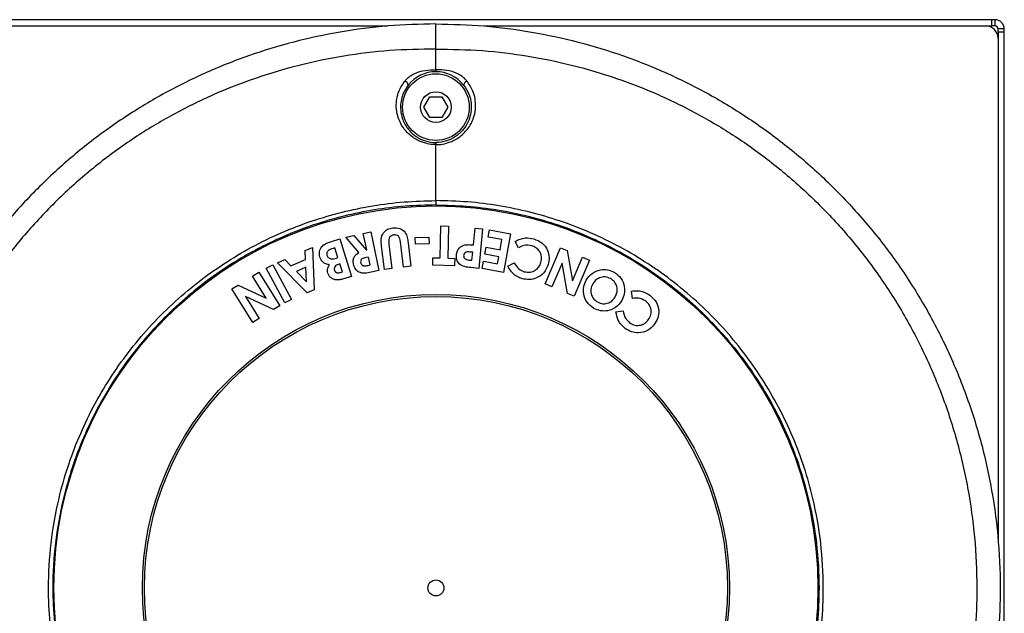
# Model space of a CAD drawing. Header units: millimetres. Extents: x 10 to 287, y 10 to 410.
# Tile 3 of 5: x 61 to 108, y 90 to 119. Entities that reach past the tile are written whole.
import ezdxf

# ---------------------------------------------------------------- set-up
doc = ezdxf.new("R2010")
doc.units = ezdxf.units.MM

msp = doc.modelspace()

# ---------------------------------------------------------------- linework, layer by layer
at = {"color": 7, "linetype": 'Continuous', "lineweight": 25}
for p, q in [((107.475, 118.84), (54.075, 118.84)), ((107.475, 118.54), (107.475, 118.84)), ((107.628, 118.84), (107.475, 118.84)), ((107.628, 118.54), (107.628, 118.84)), ((54.075, 118.54), (78.452, 118.54)), ((80.775, 117.431), (80.775, 118.64)), ((83.098, 118.54), (107.475, 118.54)), ((107.628, 118.54), (107.475, 118.54)), ((108.075, 118.393), (107.775, 118.393)), ((107.775, 118.24), (107.775, 118.393)), ((107.775, 118.24), (107.775, 93.726)), ((108.075, 118.24), (107.775, 118.24)), ((108.075, 118.24), (108.075, 118.393)), ((108.075, 58.56), (108.075, 118.24)), ((80.775, 116.438), (80.775, 117.431)), ((80.198, 114.64), (80.486, 115.14)), ((80.486, 115.14), (81.064, 115.14)), ((81.064, 115.14), (81.352, 114.64)), ((80.486, 114.14), (80.198, 114.64)), ((81.352, 114.64), (81.064, 114.14)), ((81.064, 114.14), (80.486, 114.14)), ((80.775, 110.147), (80.775, 112.837)), ((80.775, 110.147), (80.775, 109.94)), ((80.975, 107.393), (81.015, 108.932)), ((81.015, 108.932), (81.38, 108.922)), ((81.38, 108.922), (81.34, 107.383)), ((82.576, 108.019), (82.653, 108.821)), ((82.653, 108.821), (83.013, 108.787)), ((83.013, 108.787), (82.831, 106.892)), ((75.661, 108.154), (76.167, 108.31)), ((76.167, 108.31), (76.726, 106.503)), ((76.449, 108.391), (76.836, 108.474)), ((77.066, 107.659), (76.449, 108.391)), ((76.836, 108.474), (77.423, 107.776)), ((77.287, 108.57), (77.641, 108.646)), ((77.456, 107.783), (77.287, 108.57)), ((77.641, 108.646), (78.04, 106.787)), ((79.782, 108.38), (80.436, 108.398)), ((79.791, 108.053), (79.782, 108.38)), ((80.436, 108.398), (80.445, 108.071)), ((83.281, 108.398), (83.345, 108.746)), ((83.945, 108.276), (83.281, 108.398)), ((83.345, 108.746), (84.36, 108.56)), ((84.36, 108.56), (84.018, 106.7)), ((74.502, 107.745), (74.846, 107.894)), ((74.846, 107.894), (74.932, 105.867)), ((75.925, 107.876), (75.839, 107.849)), ((76.068, 107.413), (75.925, 107.876)), ((78.301, 106.844), (78.168, 107.963)), ((78.521, 108.057), (78.66, 106.887)), ((79.214, 106.953), (79.069, 108.168)), ((79.439, 108.115), (79.572, 106.996)), ((80.445, 108.071), (79.791, 108.053)), ((83.129, 107.569), (83.191, 107.909)), ((83.191, 107.909), (83.855, 107.787)), ((83.855, 107.787), (83.945, 108.276)), ((84.745, 107.877), (84.58, 108.19)), ((86.02, 106.144), (86.756, 107.881)), ((86.756, 107.881), (87.074, 107.746)), ((74.517, 107.326), (74.502, 107.745)), ((75.997, 107.391), (76.068, 107.413)), ((77.53, 107.438), (77.419, 107.414)), ((77.423, 107.776), (77.456, 107.783)), ((77.611, 107.057), (77.53, 107.438)), ((80.62, 107.046), (80.629, 107.402)), ((80.629, 107.402), (80.975, 107.393)), ((81.34, 107.383), (81.677, 107.375)), ((81.677, 107.375), (81.667, 107.019)), ((82.542, 107.667), (82.427, 107.679)), ((82.504, 107.28), (82.542, 107.667)), ((83.792, 107.447), (83.129, 107.569)), ((83.731, 107.111), (83.792, 107.447)), ((87.074, 107.746), (87.334, 106.291)), ((87.334, 106.291), (87.818, 107.43)), ((87.818, 107.43), (88.148, 107.29)), ((72.622, 106.9), (72.938, 107.069)), ((73.516, 105.233), (72.622, 106.9)), ((72.938, 107.069), (73.831, 105.402)), ((73.173, 107.167), (73.517, 107.316)), ((74.597, 105.721), (73.173, 107.167)), ((73.517, 107.316), (73.808, 107.018)), ((73.808, 107.018), (74.517, 107.326)), ((74.534, 106.95), (74.072, 106.749)), ((74.562, 106.253), (74.534, 106.95)), ((76.163, 107.106), (76.088, 107.082)), ((76.281, 106.725), (76.163, 107.106)), ((77.514, 107.037), (77.611, 107.057)), ((78.66, 106.887), (78.301, 106.844)), ((79.572, 106.996), (79.214, 106.953)), ((81.667, 107.019), (80.62, 107.046)), ((82.403, 107.29), (82.504, 107.28)), ((82.831, 106.892), (82.449, 106.929)), ((83.003, 106.886), (83.067, 107.233)), ((84.018, 106.7), (83.003, 106.886)), ((83.067, 107.233), (83.731, 107.111)), ((84.228, 106.993), (84.538, 107.155)), ((86.835, 107.147), (86.35, 106.004)), ((87.095, 105.688), (86.835, 107.147)), ((88.148, 107.29), (87.411, 105.554)), ((71.962, 106.516), (72.269, 106.707)), ((72.619, 105.458), (71.962, 106.516)), ((72.269, 106.707), (73.27, 105.093)), ((74.072, 106.749), (74.562, 106.253)), ((76.193, 106.698), (76.281, 106.725)), ((76.726, 106.503), (76.443, 106.415)), ((78.04, 106.787), (77.664, 106.706)), ((70.976, 105.904), (71.271, 106.088)), ((71.271, 106.088), (72.619, 105.458)), ((86.35, 106.004), (86.02, 106.144)), ((71.977, 104.291), (70.976, 105.904)), ((72.976, 104.911), (71.625, 105.543)), ((71.625, 105.543), (72.284, 104.481)), ((74.932, 105.867), (74.597, 105.721)), ((87.411, 105.554), (87.095, 105.688)), ((90.216, 105.451), (90.171, 105.802)), ((73.27, 105.093), (72.976, 104.911)), ((73.831, 105.402), (73.516, 105.233)), ((89.422, 104.804), (89.769, 104.847)), ((72.284, 104.481), (71.977, 104.291))]:
    msp.add_line(p, q, dxfattribs=at)
for centre, radius in [((80.775, 114.64), 1.6), ((80.775, 114.64), 0.736), ((80.775, 91.54), 18.35), ((80.775, 91.54), 14.1), ((80.775, 91.54), 14), ((80.775, 91.54), 0.383)]:
    msp.add_circle(centre, radius, dxfattribs=at)
for centre, radius, start, end in [((107.628, 118.393), 0.447, 0, 90), ((107.175, 117.94), 0.6, 0, 90), ((107.628, 118.393), 0.147, 0, 90), ((80.775, 114.64), 1.7, 90, 141.563), ((80.775, 114.64), 1.7, 38.437, 90), ((79.171, 115.639), 0.279, 11.8893, 66.1908), ((82.379, 115.639), 0.279, 113.8092, 168.1107)]:
    msp.add_arc(centre, radius, start, end, dxfattribs=at)
for points, knots in [([(80.775, 118.64), (80.002, 118.621), (78.464, 118.583), (76.18, 118.278), (73.943, 117.798), (71.761, 117.132), (69.656, 116.29), (67.637, 115.281), (65.71, 114.107), (63.872, 112.764), (62.126, 111.245), (60.486, 109.553), (58.973, 107.693), (57.617, 105.683), (56.437, 103.537), (55.452, 101.284), (54.67, 98.944), (54.1, 96.534), (53.751, 94.057), (53.639, 91.656), (53.733, 89.353), (54, 87.161), (54.452, 84.965), (55.097, 82.781), (55.93, 80.616), (57.266, 77.994), (58.286, 76.08), (58.935, 74.86)], [0, 0, 0, 0, 0.038451, 0.076572, 0.114472, 0.152246, 0.189997, 0.227153, 0.264499, 0.302174, 0.340302, 0.379597, 0.419335, 0.459499, 0.500089, 0.541085, 0.581727, 0.622742, 0.66416, 0.706093, 0.742179, 0.778769, 0.815903, 0.853639, 0.892041, 0.931184, 1, 1, 1, 1]), ([(80.775, 118.64), (81.548, 118.621), (83.086, 118.583), (85.37, 118.278), (87.607, 117.798), (89.789, 117.132), (91.894, 116.29), (93.913, 115.281), (95.84, 114.107), (97.678, 112.764), (99.424, 111.245), (101.064, 109.553), (102.577, 107.693), (103.933, 105.683), (105.113, 103.537), (106.098, 101.284), (106.88, 98.944), (107.45, 96.534), (107.799, 94.057), (107.911, 91.656), (107.817, 89.353), (107.55, 87.161), (107.098, 84.965), (106.453, 82.781), (105.62, 80.616), (104.053, 77.542), (101.882, 73.488), (99.852, 69.622), (98.436, 66.94), (97.66, 65.468), (96.88, 63.991), (96.099, 62.507), (95.309, 61.023), (94.543, 59.528), (93.625, 58.127), (92.525, 56.78), (91.233, 55.514), (89.743, 54.364), (88.126, 53.397), (86.397, 52.626), (84.576, 52.068), (82.692, 51.709), (81.414, 51.663), (80.775, 51.64)], [0, 0, 0, 0, 0.024605, 0.049001, 0.073254, 0.097426, 0.121584, 0.145361, 0.16926, 0.193369, 0.217768, 0.242914, 0.268344, 0.294046, 0.32002, 0.346255, 0.372262, 0.398509, 0.425013, 0.451848, 0.47494, 0.498354, 0.522118, 0.546266, 0.57084, 0.595889, 0.656068, 0.717376, 0.734976, 0.752649, 0.770389, 0.788193, 0.806053, 0.823945, 0.841683, 0.859277, 0.879258, 0.899169, 0.919093, 0.939123, 0.959325, 0.979642, 1, 1, 1, 1]), ([(80.775, 117.431), (80.031, 117.418), (78.551, 117.393), (76.352, 117.118), (74.198, 116.675), (72.097, 116.051), (70.072, 115.258), (68.129, 114.301), (66.276, 113.185), (64.511, 111.904), (62.837, 110.453), (61.268, 108.835), (59.824, 107.055), (58.533, 105.132), (57.412, 103.077), (56.478, 100.918), (55.738, 98.672), (55.2, 96.355), (54.87, 93.968), (54.765, 91.651), (54.853, 89.425), (55.105, 87.303), (55.528, 85.175), (56.129, 83.054), (56.904, 80.949), (58.355, 77.947), (60.405, 74.002), (62.419, 70.205), (63.895, 67.499), (64.781, 65.892), (65.675, 64.284), (66.585, 62.682), (67.472, 61.068), (68.472, 59.528), (69.64, 58.127), (70.939, 56.864), (72.36, 55.752), (73.889, 54.802), (75.516, 54.022), (77.221, 53.43), (78.98, 53.013), (80.177, 52.904), (80.775, 52.849)], [0, 0, 0, 0, 0.0246508, 0.0490798, 0.0733501, 0.097522, 0.1216624, 0.1454101, 0.1692676, 0.1933153, 0.2176264, 0.2426598, 0.2679622, 0.293529, 0.3193704, 0.3454961, 0.3714446, 0.3976961, 0.4242744, 0.4512438, 0.4744905, 0.4980859, 0.522042, 0.5463795, 0.5711251, 0.5963161, 0.6568917, 0.7186117, 0.7388339, 0.7591227, 0.7794638, 0.7998429, 0.8202447, 0.840522, 0.8606313, 0.8806104, 0.9004966, 0.9203458, 0.9402225, 0.9601676, 0.9801195, 1, 1, 1, 1]), ([(80.775, 117.431), (81.519, 117.418), (82.999, 117.393), (85.198, 117.118), (87.352, 116.675), (89.453, 116.051), (91.478, 115.258), (93.421, 114.301), (95.274, 113.185), (97.039, 111.904), (98.713, 110.453), (100.282, 108.835), (101.726, 107.055), (103.017, 105.132), (104.138, 103.077), (105.072, 100.918), (105.812, 98.672), (106.35, 96.355), (106.68, 93.968), (106.785, 91.651), (106.697, 89.425), (106.445, 87.303), (106.022, 85.175), (105.421, 83.054), (104.646, 80.949), (103.195, 77.947), (101.145, 74.002), (99.131, 70.205), (97.655, 67.499), (96.769, 65.892), (95.875, 64.284), (94.965, 62.682), (94.078, 61.068), (93.078, 59.528), (91.91, 58.127), (90.611, 56.864), (89.19, 55.752), (87.661, 54.802), (86.034, 54.022), (84.329, 53.43), (82.57, 53.013), (81.373, 52.904), (80.775, 52.849)], [0, 0, 0, 0, 0.0246508, 0.0490798, 0.0733501, 0.097522, 0.1216624, 0.1454101, 0.1692676, 0.1933153, 0.2176264, 0.2426598, 0.2679622, 0.293529, 0.3193704, 0.3454961, 0.3714446, 0.3976961, 0.4242744, 0.4512438, 0.4744905, 0.4980859, 0.522042, 0.5463795, 0.5711251, 0.5963161, 0.6568917, 0.7186117, 0.7388339, 0.7591227, 0.7794638, 0.7998429, 0.8202447, 0.840522, 0.8606313, 0.8806104, 0.9004966, 0.9203458, 0.9402225, 0.9601676, 0.9801195, 1, 1, 1, 1]), ([(79.283, 115.894), (79.3, 115.914), (79.426, 116.064), (79.742, 116.28), (80.25, 116.427), (80.601, 116.439), (80.775, 116.438), (80.775, 116.438)], [0, 0, 0, 0, 0.049551, 0.368055, 0.685248, 0.999993, 1, 1, 1, 1]), ([(82.267, 115.894), (82.25, 115.914), (82.124, 116.064), (81.808, 116.28), (81.3, 116.427), (80.949, 116.439), (80.775, 116.438), (80.775, 116.438)], [0, 0, 0, 0, 0.049551, 0.368055, 0.685248, 0.999993, 1, 1, 1, 1]), ([(80.775, 116.438), (80.775, 116.416), (80.775, 116.384), (80.775, 116.351), (80.775, 116.34)], [0, 0, 0, 0, 0.679499, 1, 1, 1, 1]), ([(80.286, 112.902), (80.286, 112.902), (80.216, 112.921), (79.973, 113), (79.578, 113.224), (79.172, 113.648), (78.933, 114.148), (78.856, 114.63), (78.884, 115.037), (78.998, 115.468), (79.179, 115.738), (79.283, 115.894)], [0, 0, 0, 0, 0.000003, 0.054286, 0.193326, 0.347046, 0.521409, 0.644182, 0.7469, 0.853544, 1, 1, 1, 1]), ([(81.264, 112.902), (81.264, 112.902), (81.334, 112.921), (81.577, 113), (81.972, 113.224), (82.378, 113.648), (82.617, 114.148), (82.694, 114.63), (82.666, 115.037), (82.552, 115.468), (82.371, 115.738), (82.267, 115.894)], [0, 0, 0, 0, 0.000003, 0.054286, 0.193326, 0.347046, 0.521409, 0.644182, 0.7469, 0.853544, 1, 1, 1, 1]), ([(79.443, 115.697), (79.35, 115.556), (79.19, 115.315), (79.088, 114.927), (79.063, 114.56), (79.132, 114.121), (79.343, 113.672), (79.704, 113.288), (80.141, 113.037), (80.517, 112.946), (80.729, 112.941), (80.775, 112.94)], [0, 0, 0, 0, 0.130267, 0.222456, 0.318089, 0.428768, 0.585635, 0.722524, 0.844878, 0.966705, 1, 1, 1, 1]), ([(82.107, 115.697), (82.2, 115.556), (82.36, 115.315), (82.462, 114.927), (82.487, 114.56), (82.418, 114.121), (82.207, 113.672), (81.846, 113.288), (81.409, 113.037), (81.033, 112.946), (80.821, 112.941), (80.775, 112.94)], [0, 0, 0, 0, 0.130267, 0.222456, 0.318089, 0.428768, 0.585635, 0.722524, 0.844878, 0.966705, 1, 1, 1, 1]), ([(80.775, 112.837), (80.725, 112.838), (80.56, 112.842), (80.396, 112.872), (80.286, 112.902), (80.286, 112.902)], [0, 0, 0, 0, 0.303514, 0.999976, 1, 1, 1, 1]), ([(80.775, 112.94), (80.775, 112.938), (80.775, 112.933), (80.775, 112.899), (80.775, 112.862), (80.775, 112.84), (80.775, 112.837)], [0, 0, 0, 0, 0.316218, 0.632437, 0.948624, 1, 1, 1, 1]), ([(80.775, 112.837), (80.825, 112.838), (80.99, 112.842), (81.154, 112.872), (81.264, 112.902), (81.264, 112.902)], [0, 0, 0, 0, 0.303514, 0.999976, 1, 1, 1, 1]), ([(80.775, 72.94), (80.511, 72.943), (79.734, 72.953), (78.441, 73.067), (76.9, 73.325), (75.368, 73.719), (73.877, 74.241), (72.445, 74.884), (71.079, 75.641), (69.768, 76.519), (68.539, 77.501), (67.402, 78.577), (66.366, 79.739), (65.421, 80.997), (64.587, 82.326), (63.87, 83.716), (63.273, 85.159), (62.795, 86.666), (62.44, 88.243), (62.219, 89.873), (62.135, 91.703), (62.253, 93.708), (62.594, 95.644), (63.071, 97.339), (63.618, 98.803), (64.297, 100.233), (65.093, 101.595), (65.994, 102.875), (66.993, 104.074), (68.104, 105.198), (69.305, 106.219), (70.578, 107.129), (71.918, 107.93), (73.339, 108.622), (74.795, 109.183), (76.267, 109.614), (77.743, 109.917), (79.25, 110.111), (80.265, 110.135), (80.775, 110.147)], [0, 0, 0, 0, 0.013532, 0.039935, 0.066522, 0.093687, 0.121052, 0.147521, 0.174176, 0.201118, 0.22845, 0.254839, 0.281414, 0.308274, 0.33552, 0.3619, 0.388466, 0.415618, 0.442969, 0.471348, 0.499953, 0.536909, 0.574243, 0.600642, 0.627227, 0.654398, 0.681771, 0.708144, 0.734697, 0.761827, 0.789158, 0.815531, 0.842086, 0.869217, 0.89655, 0.922127, 0.94787, 0.973847, 1, 1, 1, 1]), ([(80.775, 109.94), (80.282, 109.929), (79.293, 109.906), (77.813, 109.719), (76.342, 109.42), (74.888, 108.995), (73.461, 108.448), (72.071, 107.776), (70.728, 106.981), (69.462, 106.078), (68.282, 105.077), (67.192, 103.984), (66.187, 102.788), (65.288, 101.514), (64.504, 100.178), (63.836, 98.785), (63.282, 97.321), (62.802, 95.624), (62.46, 93.691), (62.342, 91.712), (62.425, 89.895), (62.64, 88.302), (62.983, 86.767), (63.444, 85.293), (64.035, 83.846), (64.748, 82.458), (65.568, 81.144), (66.489, 79.91), (67.52, 78.745), (68.646, 77.676), (69.852, 76.708), (71.132, 75.844), (72.496, 75.082), (73.919, 74.441), (75.38, 73.926), (76.876, 73.535), (78.418, 73.27), (79.726, 73.154), (80.514, 73.143), (80.775, 73.14)], [0, 0, 0, 0, 0.025574, 0.051347, 0.077291, 0.10344, 0.129903, 0.156552, 0.18349, 0.21082, 0.237187, 0.263737, 0.290868, 0.318195, 0.344591, 0.371172, 0.398338, 0.425706, 0.46266, 0.49999, 0.528365, 0.55697, 0.583352, 0.609916, 0.637062, 0.664412, 0.690807, 0.717384, 0.744243, 0.771494, 0.797877, 0.824439, 0.851577, 0.878917, 0.905326, 0.931919, 0.959092, 0.986465, 1, 1, 1, 1]), ([(80.775, 72.94), (81.039, 72.943), (81.816, 72.953), (83.109, 73.067), (84.65, 73.325), (86.182, 73.719), (87.673, 74.241), (89.105, 74.884), (90.471, 75.641), (91.782, 76.519), (93.011, 77.501), (94.148, 78.577), (95.184, 79.739), (96.129, 80.997), (96.963, 82.326), (97.68, 83.716), (98.277, 85.159), (98.755, 86.666), (99.11, 88.243), (99.331, 89.873), (99.415, 91.703), (99.297, 93.708), (98.956, 95.644), (98.479, 97.339), (97.932, 98.803), (97.253, 100.233), (96.457, 101.595), (95.556, 102.875), (94.557, 104.074), (93.446, 105.198), (92.245, 106.219), (90.972, 107.129), (89.632, 107.93), (88.211, 108.622), (86.755, 109.183), (85.283, 109.614), (83.807, 109.917), (82.3, 110.111), (81.285, 110.135), (80.775, 110.147)], [0, 0, 0, 0, 0.013532, 0.039935, 0.066522, 0.093687, 0.121052, 0.147521, 0.174176, 0.201118, 0.22845, 0.254839, 0.281414, 0.308274, 0.33552, 0.3619, 0.388466, 0.415618, 0.442969, 0.471348, 0.499953, 0.536909, 0.574243, 0.600642, 0.627227, 0.654398, 0.681771, 0.708144, 0.734697, 0.761827, 0.789158, 0.815531, 0.842086, 0.869217, 0.89655, 0.922127, 0.94787, 0.973847, 1, 1, 1, 1]), ([(80.775, 109.94), (81.268, 109.929), (82.256, 109.906), (83.736, 109.719), (85.207, 109.42), (86.662, 108.995), (88.089, 108.448), (89.479, 107.776), (90.822, 106.981), (92.088, 106.078), (93.268, 105.077), (94.358, 103.984), (95.363, 102.788), (96.262, 101.514), (97.046, 100.178), (97.714, 98.785), (98.268, 97.321), (98.748, 95.624), (99.09, 93.691), (99.208, 91.712), (99.125, 89.895), (98.91, 88.302), (98.567, 86.767), (98.106, 85.293), (97.515, 83.846), (96.802, 82.458), (95.982, 81.144), (95.061, 79.91), (94.03, 78.745), (92.904, 77.676), (91.698, 76.708), (90.418, 75.844), (89.054, 75.082), (87.631, 74.441), (86.17, 73.926), (84.674, 73.535), (83.132, 73.27), (81.824, 73.154), (81.036, 73.143), (80.775, 73.14)], [0, 0, 0, 0, 0.025574, 0.051315, 0.077291, 0.10344, 0.129903, 0.156552, 0.18349, 0.21082, 0.237187, 0.263737, 0.290868, 0.318195, 0.344591, 0.371172, 0.398338, 0.425706, 0.46266, 0.49999, 0.528365, 0.55697, 0.583352, 0.609916, 0.637062, 0.664412, 0.690807, 0.717384, 0.744243, 0.771494, 0.797877, 0.824439, 0.851577, 0.878917, 0.905326, 0.931919, 0.959092, 0.986465, 1, 1, 1, 1]), ([(78.168, 107.963), (78.152, 108.074), (78.12, 108.294), (78.226, 108.598), (78.447, 108.794), (78.62, 108.827), (78.706, 108.844)], [0, 0, 0, 0, 0.281853, 0.559643, 0.779433, 1, 1, 1, 1]), ([(78.706, 108.844), (78.818, 108.844), (79.041, 108.845), (79.311, 108.648), (79.404, 108.373), (79.427, 108.201), (79.439, 108.115)], [0, 0, 0, 0, 0.279518, 0.557996, 0.778355, 1, 1, 1, 1]), ([(78.755, 108.5), (78.707, 108.489), (78.635, 108.473), (78.562, 108.408), (78.508, 108.326), (78.506, 108.2), (78.516, 108.105), (78.521, 108.057)], [0, 0, 0, 0, 0.2490709, 0.3744226, 0.4996012, 0.7489055, 1, 1, 1, 1]), ([(79.069, 108.168), (79.063, 108.217), (79.051, 108.314), (78.99, 108.443), (78.871, 108.504), (78.794, 108.502), (78.755, 108.5)], [0, 0, 0, 0, 0.281854, 0.559795, 0.779455, 1, 1, 1, 1]), ([(84.58, 108.19), (84.657, 108.229), (84.812, 108.306), (85.117, 108.385), (85.337, 108.34), (85.472, 108.312)], [0, 0, 0, 0, 0.28075, 0.560939, 1, 1, 1, 1]), ([(85.472, 108.312), (85.612, 108.258), (85.891, 108.148), (86.145, 107.798), (86.236, 107.419), (86.188, 107.189), (86.164, 107.074)], [0, 0, 0, 0, 0.279921, 0.559208, 0.779402, 1, 1, 1, 1]), ([(75.2, 107.433), (75.186, 107.523), (75.157, 107.703), (75.272, 107.943), (75.46, 108.084), (75.594, 108.13), (75.661, 108.154)], [0, 0, 0, 0, 0.279201, 0.558583, 0.778743, 1, 1, 1, 1]), ([(75.839, 107.849), (75.758, 107.824), (75.657, 107.792), (75.563, 107.707), (75.535, 107.65), (75.527, 107.587), (75.537, 107.546), (75.542, 107.526)], [0, 0, 0, 0, 0.499922, 0.624987, 0.749934, 0.874842, 1, 1, 1, 1]), ([(81.759, 107.55), (81.77, 107.615), (81.791, 107.744), (81.903, 107.894), (82.044, 107.988), (82.143, 108.014), (82.193, 108.026)], [0, 0, 0, 0, 0.280059, 0.559325, 0.77955, 1, 1, 1, 1]), ([(82.193, 108.026), (82.264, 108.03), (82.392, 108.037), (82.52, 108.024), (82.576, 108.019)], [0, 0, 0, 0, 0.559563, 1, 1, 1, 1]), ([(85.372, 107.98), (85.248, 107.997), (85.027, 108.027), (84.831, 107.923), (84.745, 107.877)], [0, 0, 0, 0, 0.55761, 1, 1, 1, 1]), ([(85.818, 107.175), (85.836, 107.271), (85.871, 107.462), (85.764, 107.722), (85.585, 107.9), (85.443, 107.953), (85.372, 107.98)], [0, 0, 0, 0, 0.2799195, 0.5590865, 0.7794559, 1, 1, 1, 1]), ([(75.662, 107.064), (75.604, 107.075), (75.489, 107.097), (75.302, 107.208), (75.239, 107.348), (75.2, 107.433)], [0, 0, 0, 0, 0.281369, 0.56185, 1, 1, 1, 1]), ([(75.542, 107.526), (75.561, 107.484), (75.589, 107.422), (75.667, 107.374), (75.796, 107.334), (75.908, 107.366), (75.997, 107.391)], [0, 0, 0, 0, 0.248844, 0.374413, 0.500055, 1, 1, 1, 1]), ([(76.819, 107.09), (76.81, 107.152), (76.792, 107.275), (76.858, 107.498), (76.987, 107.598), (77.066, 107.659)], [0, 0, 0, 0, 0.2810596, 0.5613443, 1, 1, 1, 1]), ([(77.419, 107.414), (77.35, 107.399), (77.263, 107.379), (77.183, 107.311), (77.151, 107.247), (77.158, 107.195), (77.162, 107.16)], [0, 0, 0, 0, 0.500441, 0.625726, 0.750854, 1, 1, 1, 1]), ([(82.449, 106.929), (82.35, 106.939), (82.153, 106.959), (81.888, 107.079), (81.756, 107.314), (81.758, 107.472), (81.759, 107.55)], [0, 0, 0, 0, 0.281797, 0.560064, 0.779678, 1, 1, 1, 1]), ([(82.427, 107.679), (82.357, 107.687), (82.269, 107.698), (82.176, 107.652), (82.126, 107.602), (82.115, 107.551), (82.107, 107.517)], [0, 0, 0, 0, 0.50019, 0.625651, 0.75112, 1, 1, 1, 1]), ([(82.107, 107.517), (82.108, 107.48), (82.108, 107.413), (82.156, 107.369), (82.177, 107.349)], [0, 0, 0, 0, 0.5596224, 1, 1, 1, 1]), ([(75.583, 106.661), (75.574, 106.7), (75.556, 106.777), (75.573, 106.922), (75.628, 107.01), (75.662, 107.064)], [0, 0, 0, 0, 0.280293, 0.560434, 1, 1, 1, 1]), ([(76.088, 107.082), (76.055, 107.071), (75.989, 107.047), (75.914, 106.98), (75.884, 106.891), (75.896, 106.837), (75.902, 106.809)], [0, 0, 0, 0, 0.281032, 0.560251, 0.779796, 1, 1, 1, 1]), ([(77.664, 106.706), (77.567, 106.686), (77.373, 106.645), (77.085, 106.68), (76.889, 106.865), (76.842, 107.015), (76.819, 107.09)], [0, 0, 0, 0, 0.281895, 0.559878, 0.779659, 1, 1, 1, 1]), ([(77.162, 107.16), (77.167, 107.142), (77.177, 107.108), (77.209, 107.065), (77.252, 107.032), (77.354, 106.997), (77.443, 107.019), (77.514, 107.037)], [0, 0, 0, 0, 0.125267, 0.250387, 0.375728, 0.500928, 1, 1, 1, 1]), ([(82.177, 107.349), (82.218, 107.332), (82.29, 107.3), (82.368, 107.293), (82.403, 107.29)], [0, 0, 0, 0, 0.558307, 1, 1, 1, 1]), ([(84.918, 106.398), (84.836, 106.428), (84.671, 106.489), (84.416, 106.679), (84.299, 106.874), (84.228, 106.993)], [0, 0, 0, 0, 0.280406, 0.560914, 1, 1, 1, 1]), ([(84.538, 107.155), (84.604, 107.048), (84.723, 106.856), (84.93, 106.771), (85.021, 106.733)], [0, 0, 0, 0, 0.559975, 1, 1, 1, 1]), ([(86.164, 107.074), (86.108, 106.936), (85.996, 106.659), (85.637, 106.421), (85.262, 106.333), (85.033, 106.376), (84.918, 106.398)], [0, 0, 0, 0, 0.279693, 0.558938, 0.77951, 1, 1, 1, 1]), ([(85.021, 106.733), (85.115, 106.717), (85.305, 106.685), (85.557, 106.794), (85.739, 106.964), (85.792, 107.104), (85.818, 107.175)], [0, 0, 0, 0, 0.279652, 0.559319, 0.779564, 1, 1, 1, 1]), ([(76.072, 106.336), (76.012, 106.338), (75.893, 106.342), (75.743, 106.42), (75.634, 106.53), (75.6, 106.617), (75.583, 106.661)], [0, 0, 0, 0, 0.280048, 0.559721, 0.779771, 1, 1, 1, 1]), ([(75.902, 106.809), (75.916, 106.779), (75.943, 106.718), (76.058, 106.664), (76.141, 106.685), (76.193, 106.698)], [0, 0, 0, 0, 0.280094, 0.559511, 1, 1, 1, 1]), ([(76.443, 106.415), (76.375, 106.394), (76.253, 106.357), (76.127, 106.342), (76.072, 106.336)], [0, 0, 0, 0, 0.560286, 1, 1, 1, 1]), ([(87.995, 106.329), (88.081, 106.447), (88.253, 106.684), (88.644, 106.835), (89.022, 106.849), (89.231, 106.754), (89.335, 106.706)], [0, 0, 0, 0, 0.279642, 0.559388, 0.779637, 1, 1, 1, 1]), ([(89.163, 106.402), (89.076, 106.438), (88.903, 106.51), (88.639, 106.455), (88.431, 106.331), (88.349, 106.209), (88.308, 106.148)], [0, 0, 0, 0, 0.279335, 0.55904, 0.77941, 1, 1, 1, 1]), ([(89.335, 106.706), (89.455, 106.62), (89.695, 106.446), (89.84, 106.048), (89.849, 105.666), (89.753, 105.455), (89.705, 105.35)], [0, 0, 0, 0, 0.279619, 0.559172, 0.779558, 1, 1, 1, 1]), ([(88.353, 104.973), (88.235, 105.061), (87.999, 105.237), (87.858, 105.634), (87.849, 106.015), (87.947, 106.224), (87.995, 106.329)], [0, 0, 0, 0, 0.279401, 0.559233, 0.779524, 1, 1, 1, 1]), ([(88.308, 106.148), (88.27, 106.061), (88.195, 105.888), (88.235, 105.622), (88.349, 105.405), (88.471, 105.32), (88.531, 105.278)], [0, 0, 0, 0, 0.279765, 0.559504, 0.779717, 1, 1, 1, 1]), ([(89.442, 106.079), (89.405, 106.153), (89.339, 106.285), (89.217, 106.367), (89.163, 106.402)], [0, 0, 0, 0, 0.559387, 1, 1, 1, 1]), ([(89.392, 105.535), (89.436, 105.634), (89.516, 105.812), (89.464, 105.997), (89.442, 106.079)], [0, 0, 0, 0, 0.559471, 1, 1, 1, 1]), ([(88.531, 105.278), (88.619, 105.241), (88.793, 105.167), (89.061, 105.22), (89.269, 105.35), (89.351, 105.473), (89.392, 105.535)], [0, 0, 0, 0, 0.279504, 0.559095, 0.779355, 1, 1, 1, 1]), ([(90.171, 105.802), (90.257, 105.811), (90.429, 105.829), (90.742, 105.797), (90.934, 105.678), (91.05, 105.605)], [0, 0, 0, 0, 0.280681, 0.560836, 1, 1, 1, 1]), ([(90.839, 105.328), (90.73, 105.387), (90.533, 105.493), (90.313, 105.464), (90.216, 105.451)], [0, 0, 0, 0, 0.5576088, 1, 1, 1, 1]), ([(91.05, 105.605), (91.162, 105.504), (91.386, 105.304), (91.5, 104.887), (91.453, 104.5), (91.327, 104.301), (91.264, 104.202)], [0, 0, 0, 0, 0.279938, 0.559255, 0.779426, 1, 1, 1, 1]), ([(89.705, 105.35), (89.617, 105.231), (89.443, 104.995), (89.05, 104.841), (88.669, 104.833), (88.459, 104.926), (88.353, 104.973)], [0, 0, 0, 0, 0.279636, 0.559242, 0.779678, 1, 1, 1, 1]), ([(90.976, 104.417), (91.026, 104.5), (91.126, 104.667), (91.116, 104.948), (91.011, 105.178), (90.897, 105.278), (90.839, 105.328)], [0, 0, 0, 0, 0.279869, 0.559067, 0.779463, 1, 1, 1, 1]), ([(89.86, 104.005), (89.731, 104.129), (89.5, 104.352), (89.446, 104.666), (89.422, 104.804)], [0, 0, 0, 0, 0.559057, 1, 1, 1, 1]), ([(89.769, 104.847), (89.793, 104.723), (89.838, 104.502), (90.002, 104.35), (90.074, 104.283)], [0, 0, 0, 0, 0.559958, 1, 1, 1, 1]), ([(91.264, 104.202), (91.163, 104.091), (90.961, 103.871), (90.542, 103.775), (90.16, 103.823), (89.96, 103.944), (89.86, 104.005)], [0, 0, 0, 0, 0.279684, 0.558907, 0.779486, 1, 1, 1, 1]), ([(90.074, 104.283), (90.157, 104.235), (90.323, 104.138), (90.597, 104.152), (90.827, 104.247), (90.926, 104.36), (90.976, 104.417)], [0, 0, 0, 0, 0.279676, 0.559323, 0.779554, 1, 1, 1, 1])]:
    msp.add_open_spline(points, degree=3, knots=knots, dxfattribs=at)

doc.saveas('drawing.dxf')
